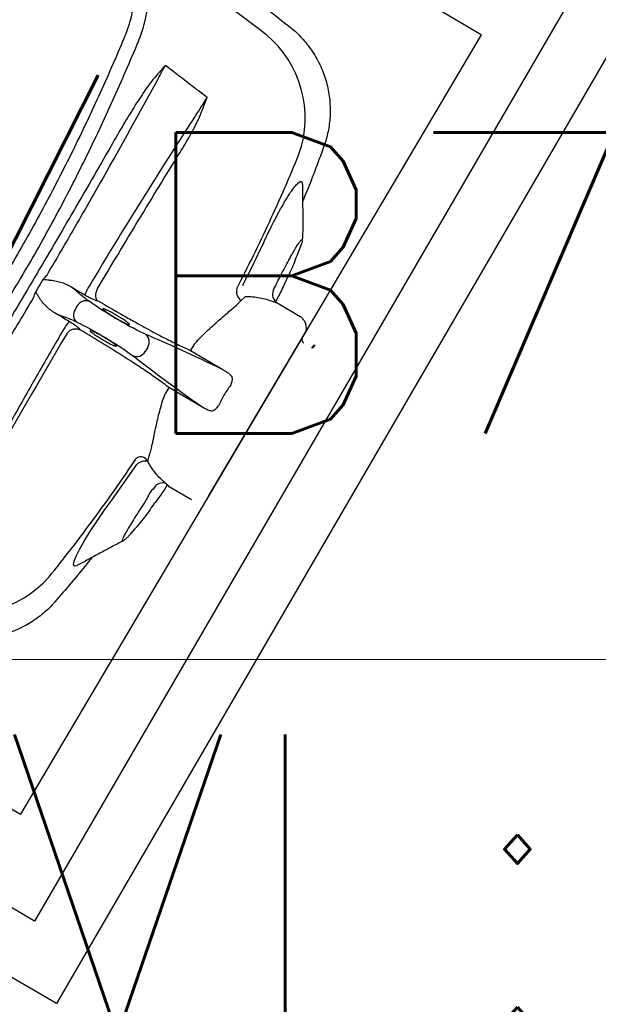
# Model space of a CAD drawing. Header units: millimetres. Extents: x -11575 to 52845, y -36266 to 23021.
# Tile 49 of 184: x 14935 to 15224, y 13272 to 13762. Entities that reach past the tile are written whole.
import ezdxf
from ezdxf.enums import TextEntityAlignment as Align

# ---------------------------------------------------------------- set-up
doc = ezdxf.new("R2010")
doc.units = ezdxf.units.MM
doc.header["$MEASUREMENT"] = 0
doc.layers.get('0').update_dxf_attribs({"lineweight": 5})
doc.layers.add('ELEC-SO-LVL-TAG', color=7, linetype='Continuous')
doc.layers.add('GREY SCALE', color=9, linetype='Continuous', true_color=0x808080)
doc.layers.add('GREYSCALE', color=9, linetype='Continuous', lineweight=0, true_color=0x808080)
doc.layers.add('M-MEP-ELLG-TEXT', color=7, linetype='Continuous', lineweight=20)
doc.styles.add('ROMANS-100', font='romans.shx')
doc.styles.get("Standard").update_dxf_attribs({"font": 'romans.shx'})

# ---------------------------------------------------------------- blocks, each defined once
blk = doc.blocks.new('FLOOR PLAN')
at = {"layer": 'GREYSCALE', "color": 0, "lineweight": -2}
for p, q in [((15558.04, 14311.83), (14953.45, 13272.17)), ((15516.93, 14300.95), (14942.57, 13313.28)), ((15165.22, 13754.86, -57105.36), (14621.68, 14076.42, -57105.36)), ((15070.02, 13758.64, -57105.4), (15070.01, 13758.64, -57105.4)), ((15165.22, 13754.86, -57105.36), (14935.54, 13366.63, -57105.36)), ((14993.59, 13749.78, -57105.4), (14993.59, 13749.79, -57105.4)), ((15086.62, 13698.91, -57105.4), (15086.62, 13698.91, -57105.4)), ((14392, 13688.18, -57105.36), (14935.54, 13366.63, -57105.36)), ((14942.57, 13313.28), (14353.42, 13655.88)), ((15075.14, 13649.36, -57105.4), (15073.29, 13644.77, -57105.4)), ((15075.14, 13649.36, -57105.4), (15075.26, 13649.73, -57105.4)), ((14953.45, 13272.17), (14312.32, 13645)), ((15045.63, 13622.53, -57105.4), (15047.66, 13624.49, -57105.4)), ((15061.67, 13627.75, -57105.4), (15061.93, 13628.27, -57105.4)), ((14963.88, 13619.82, -57105.4), (14962.8, 13617.99, -57105.4)), ((14973.46, 13622.51, -57105.4), (14973.88, 13622.52, -57105.4)), ((15063.86, 13621.17, -57105.4), (15074.95, 13614.6, -57105.4)), ((14989.35, 13610.59, -57105.4), (14989.36, 13610.59, -57105.4)), ((15076.81, 13612.68, -57105.4), (15077.58, 13611.25, -57105.4)), ((14965.24, 13607.93, -57105.4), (14965.05, 13608.3, -57105.4)), ((15029.34, 13524.92, -57105.4), (15077.49, 13606.31, -57105.4)), ((14999.04, 13599.23, -57105.4), (14997.77, 13597.08, -57105.4)), ((15022.23, 13600.7, -57105.4), (15020.38, 13597.56, -57105.4)), ((15082.08, 13600.47, -57105.4), (15080.88, 13599.08, -57105.4)), ((15081.19, 13598.69, -57105.4), (15082.51, 13600.23, -57105.4)), ((15082.08, 13600.47, -57105.4), (15082.09, 13600.48, -57105.4)), ((15020.38, 13597.56, -57105.4), (15036.44, 13588.06, -57105.4)), ((15009.51, 13579.19, -57105.4), (15007.65, 13576.05, -57105.4)), ((15025.57, 13569.69, -57105.4), (15009.51, 13579.19, -57105.4)), ((14981.45, 13523.46, -57105.4), (14993.56, 13540.8, -57105.4)), ((14999.05, 13542.31, -57105.4), (14999.79, 13545.04, -57105.4)), ((15020.85, 13523.15, -57105.4), (15009.76, 13529.71, -57105.4)), ((14977.31, 13517.82, -57105.4), (14981.44, 13523.46, -57105.4)), ((14981.44, 13523.46, -57105.4), (14981.44, 13523.46, -57105.4)), ((14981.44, 13523.46, -57105.4), (14981.44, 13523.46, -57105.4)), ((14973.57, 13512.45, -57105.4), (14977.31, 13517.82, -57105.4)), ((14970.1, 13507.18, -57105.4), (14973.57, 13512.45, -57105.4)), ((14967.23, 13502.52, -57105.4), (14970.1, 13507.18, -57105.4)), ((14990.48, 13506.25, -57105.4), (14990.21, 13505.98, -57105.4)), ((14991.4, 13507.39, -57105.4), (14990.48, 13506.25, -57105.4)), ((14991.22, 13507.14, -57105.4), (14990.82, 13506.67, -57105.4)), ((14964.9, 13498.4, -57105.4), (14967.23, 13502.52, -57105.4)), ((14986.41, 13502.63, -57105.4), (14986.54, 13502.65, -57105.4)), ((14963.27, 13495.11, -57105.4), (14964.9, 13498.4, -57105.4)), ((14962.02, 13490.93, -57105.4), (14962.29, 13492.55, -57105.4)), ((14962.29, 13492.55, -57105.4), (14963.27, 13495.11, -57105.4)), ((14962.46, 13490.17, -57105.4), (14962.02, 13490.93, -57105.4)), ((14963.59, 13490.36, -57105.4), (14962.46, 13490.17, -57105.4)), ((14963.95, 13490.58, -57105.4), (14963.59, 13490.36, -57105.4)), ((14963.97, 13490.55, -57105.4), (14963.97, 13490.55, -57105.4)), ((14952.58, 13472.33, -57105.4), (14952.58, 13472.34, -57105.4))]:
    blk.add_line(p, q, dxfattribs=at)
for centre, radius, start, end in [((21130.68, 10361.07), 7752.88, 141.708854, 166.516628), ((21130.68, 10361.07), 7602.52, 141.773276, 166.244763), ((15023.46, 13713.41, -57105.4), 54.05, 340.4634, 50.3316), ((14985.39, 13619.41, -57105.4), 18.66, 146.6186, 161.5725), ((15048.36, 13626.93, -57105.4), 5.18, 163.583, 238.2068), ((15066.09, 13625.56, -57105.4), 4.93, 153.7035, 243.1137), ((14968.19, 13617.54, -57105.4), 4.87, 70.9566, 151.9941), ((14966.87, 13615.32, -57105.4), 4.87, 146.7892, 227.8267), ((15072.4, 13610.29, -57105.4), 5.01, 28.4279, 59.3916), ((14973.49, 13599.35, -57105.4), 18.63, 137.1941, 152.1685), ((15073.17, 13608.87, -57105.4), 5.01, 329.3916, 28.4279), ((14994.84, 13601.83, -57105.4), 4.94, 328.2387, 51.4745), ((15077.85, 13602.99, -57105.4), 2, 149.3916, 239.3916), ((14993.47, 13599.51, -57105.4), 4.94, 247.3087, 330.5446), ((15080.71, 13599.26, -57105.4), 0.251, 238.4722, 319.3916), ((15034.76, 13583.49, -57105.4), 6.44, 330.4077, 8.5879), ((15028.76, 13573.36, -57105.4), 6.44, 290.1953, 328.3756), ((14995.37, 13540.48, -57105.4), 4.11, 26.4398, 116.0484), ((14997.76, 13536.3, -57105.4), 6.16, 77.8763, 132.9699), ((15006.41, 13526.66, -57105.4), 4.96, 71.8439, 145.9572), ((14909.46, 13520.71, -57105.4), 54.05, 248.4512, 318.3203)]:
    blk.add_arc(centre, radius, start, end, dxfattribs=at)
at = {"layer": 'GREYSCALE', "color": 0, "lineweight": -2, "ltscale": 0.25}
for centre, radius, start, end in [((21162.38, 10254.78), 7836.99, 141.329977, 165.793479), ((21207.44, 10240.08), 7731.89, 141.956801, 165.483737)]:
    blk.add_arc(centre, radius, start, end, dxfattribs=at)
at = {"layer": 'GREYSCALE', "color": 0, "lineweight": -2, "extrusion": (0, 0, -1)}
for centre, major_axis, start_param, end_param in [((14976.9, 13619.38, -57105.4), (12.94, -7.66), 2.411328, 2.834153), ((14887.45, 13663.26, -57105.4), (101.81, -60.23), 5.55292, 5.600646), ((14983.73, 13615.17, -57105.4), (17.26, -10.21), 0.555229, 2.459054), ((14969.45, 13606.79, -57105.4), (12.94, -7.66), 3.449035, 3.871858), ((14887.92, 13664.07, -57105.4), (101.81, -60.23), 0.682539, 0.730265), ((14976.43, 13602.83, -57105.4), (17.26, -10.21), 3.824132, 5.727956), ((15167.11, 13492.8, -57105.4), (205.71, -121.7), 3.696821, 3.973461), ((15171.98, 13501.03, -57105.4), (205.71, -121.7), 2.309725, 2.586364)]:
    blk.add_ellipse(centre, major_axis=major_axis, ratio=0.087489, start_param=start_param, end_param=end_param, dxfattribs=at)
at = {"layer": 'GREYSCALE', "color": 0, "lineweight": -2}
for points, knots in [([(14948.07, 13847.35, -57105.4), (14948.07, 13847.35, -57105.4), (14965.98, 13835.79, -57105.4), (14997.29, 13813.86, -57105.4), (15034.55, 13786.64, -57105.4), (15058.44, 13767.76, -57105.4), (15070.01, 13758.62, -57105.4)], [0, 0, 0, 0, 0.128959, 0.425292, 0.721626, 1, 1, 1, 1]), ([(14986.58, 13802.92, -57105.4), (14987.47, 13801.74, -57105.4), (14988.26, 13800.42, -57105.4), (14989.31, 13798.23, -57105.4), (14989.63, 13797.47, -57105.4), (14990.09, 13796.27, -57105.4), (14990.23, 13795.86, -57105.4), (14990.51, 13795.02, -57105.4), (14990.65, 13794.6, -57105.4), (14991.29, 13792.43, -57105.4), (14991.7, 13790.59, -57105.4), (14992.32, 13786.69, -57105.4), (14992.52, 13784.62, -57105.4), (14992.66, 13781.36, -57105.4), (14992.68, 13780.25, -57105.4), (14992.65, 13777.99, -57105.4), (14992.61, 13776.85, -57105.4), (14992.38, 13773.37, -57105.4), (14992.1, 13771, -57105.4), (14991.47, 13767.35, -57105.4), (14991.23, 13766.12, -57105.4), (14990.8, 13764.25, -57105.4), (14990.65, 13763.62, -57105.4), (14990.33, 13762.37, -57105.4), (14990.15, 13761.74, -57105.4), (14989.25, 13758.61, -57105.4), (14988.38, 13756.1, -57105.4), (14987.33, 13753.6, -57105.4)], [0, 0, 0, 0, 0.125, 0.125, 0.1875, 0.1875, 0.21875, 0.21875, 0.25, 0.25, 0.375, 0.375, 0.5, 0.5, 0.5625, 0.5625, 0.625, 0.625, 0.75, 0.75, 0.8125, 0.8125, 0.84375, 0.84375, 0.875, 0.875, 1, 1, 1, 1]), ([(14993.59, 13749.79, -57105.4), (14993.73, 13750.12, -57105.4), (14993.87, 13750.45, -57105.4), (14994.15, 13751.11, -57105.4), (14994.29, 13751.44, -57105.4), (14994.68, 13752.44, -57105.4), (14994.94, 13753.1, -57105.4), (14995.67, 13755.09, -57105.4), (14996.11, 13756.41, -57105.4), (14997.32, 13760.36, -57105.4), (14997.96, 13762.96, -57105.4), (14998.57, 13766.19, -57105.4), (14998.69, 13766.83, -57105.4), (14998.9, 13768.12, -57105.4), (14999, 13768.75, -57105.4), (14999.26, 13770.65, -57105.4), (14999.39, 13771.9, -57105.4), (14999.7, 13775.58, -57105.4), (14999.77, 13777.95, -57105.4), (14999.69, 13781.39, -57105.4), (14999.63, 13782.51, -57105.4), (14999.46, 13784.68, -57105.4), (14999.34, 13785.73, -57105.4), (14998.91, 13788.81, -57105.4), (14998.51, 13790.75, -57105.4), (14997.88, 13793.01, -57105.4), (14997.74, 13793.46, -57105.4), (14997.46, 13794.33, -57105.4), (14997.31, 13794.76, -57105.4), (14996.86, 13796.01, -57105.4), (14996.52, 13796.81, -57105.4), (14995.46, 13799.09, -57105.4), (14994.65, 13800.45, -57105.4), (14993.74, 13801.67, -57105.4)], [0, 0, 0, 0, 0.015625, 0.015625, 0.03125, 0.03125, 0.0625, 0.0625, 0.125, 0.125, 0.25, 0.25, 0.28125, 0.28125, 0.3125, 0.3125, 0.375, 0.375, 0.5, 0.5, 0.5625, 0.5625, 0.625, 0.625, 0.75, 0.75, 0.78125, 0.78125, 0.8125, 0.8125, 0.875, 0.875, 1, 1, 1, 1]), ([(15057.96, 13755.01, -57105.4), (15047.44, 13762.99, -57105.4), (15036.83, 13770.87, -57105.4), (15015.43, 13786.41, -57105.4), (15004.64, 13794.08, -57105.4), (14993.75, 13801.65, -57105.4)], [0, 0, 0, 0, 0.5, 0.5, 1, 1, 1, 1]), ([(15070.01, 13758.64, -57105.4), (15070.82, 13757.98, -57105.4), (15072.64, 13756.5, -57105.4), (15075.23, 13753.95, -57105.4), (15077.8, 13751.07, -57105.4), (15080.16, 13747.99, -57105.4), (15082.37, 13744.64, -57105.4), (15084.36, 13741.03, -57105.4), (15086.11, 13737.18, -57105.4), (15087.52, 13733.25, -57105.4), (15088.62, 13729.27, -57105.4), (15089.39, 13725.27, -57105.4), (15089.85, 13721.27, -57105.4), (15090.01, 13717.29, -57105.4), (15089.87, 13713.36, -57105.4), (15089.45, 13709.49, -57105.4), (15088.75, 13705.71, -57105.4), (15087.85, 13702.17, -57105.4), (15087.06, 13699.93, -57105.4), (15086.69, 13698.88, -57105.4)], [0, 0, 0, 0, 0.047522, 0.105774, 0.164129, 0.222565, 0.281067, 0.345588, 0.409388, 0.472348, 0.534521, 0.59595, 0.656664, 0.716682, 0.776014, 0.834663, 0.892623, 0.94988, 1, 1, 1, 1]), ([(14987.26, 13753.43, -57105.4), (14983.14, 13743.65, -57105.4), (14978.88, 13733.91, -57105.4), (14970.03, 13714.52, -57105.4), (14965.45, 13704.86, -57105.4), (14955.92, 13685.66, -57105.4), (14950.98, 13676.13, -57105.4), (14940.74, 13657.24, -57105.4), (14935.45, 13647.89, -57105.4), (14924.5, 13629.38, -57105.4), (14918.84, 13620.22, -57105.4), (14907.23, 13602.17, -57105.4), (14901.26, 13593.27, -57105.4), (14892.09, 13580.09, -57105.4), (14889, 13575.72, -57105.4), (14882.74, 13567.05, -57105.4), (14879.59, 13562.74, -57105.4), (14870.02, 13549.91, -57105.4), (14863.54, 13541.49, -57105.4), (14856.95, 13533.17, -57105.4)], [0, 0, 0, 0, 0.125, 0.125, 0.25, 0.25, 0.375, 0.375, 0.5, 0.5, 0.625, 0.625, 0.75, 0.75, 0.8125, 0.8125, 0.875, 0.875, 1, 1, 1, 1]), ([(14863.2, 13529.38, -57105.4), (14869.81, 13537.69, -57105.4), (14876.32, 13546.11, -57105.4), (14885.91, 13558.93, -57105.4), (14889.08, 13563.23, -57105.4), (14895.35, 13571.9, -57105.4), (14898.45, 13576.26, -57105.4), (14907.66, 13589.46, -57105.4), (14913.64, 13598.36, -57105.4), (14925.27, 13616.41, -57105.4), (14930.93, 13625.56, -57105.4), (14941.89, 13644.08, -57105.4), (14947.19, 13653.46, -57105.4), (14957.41, 13672.35, -57105.4), (14962.33, 13681.88, -57105.4), (14969.46, 13696.29, -57105.4), (14971.79, 13701.11, -57105.4), (14976.37, 13710.78, -57105.4), (14978.62, 13715.64, -57105.4), (14985.24, 13730.22, -57105.4), (14989.48, 13739.98, -57105.4), (14993.59, 13749.78, -57105.4)], [0, 0, 0, 0, 0.125, 0.125, 0.1875, 0.1875, 0.25, 0.25, 0.375, 0.375, 0.5, 0.5, 0.625, 0.625, 0.75, 0.75, 0.8125, 0.8125, 0.875, 0.875, 1, 1, 1, 1]), ([(15007.66, 13739.49, -57105.4), (15007.6, 13739.43, -57105.4), (15007.53, 13739.36, -57105.4), (15007.41, 13739.23, -57105.4), (15007.35, 13739.17, -57105.4), (15007.17, 13738.97, -57105.4), (15007.05, 13738.84, -57105.4), (15006.69, 13738.44, -57105.4), (15006.46, 13738.17, -57105.4), (15005.75, 13737.36, -57105.4), (15005.28, 13736.83, -57105.4), (15003.87, 13735.21, -57105.4), (15002.94, 13734.12, -57105.4), (15002.02, 13733.03, -57105.4)], [0, 0, 0, 0, 0.03125, 0.03125, 0.0625, 0.0625, 0.125, 0.125, 0.25, 0.25, 0.5, 0.5, 1, 1, 1, 1]), ([(14948.81, 13635.18, -57105.4), (14951.19, 13639.24, -57105.4), (14953.57, 13643.3, -57105.4), (14958.31, 13651.42, -57105.4), (14960.67, 13655.48, -57105.4), (14967.7, 13667.66, -57105.4), (14972.33, 13675.75, -57105.4), (14986.05, 13699.96, -57105.4), (14994.97, 13716.01, -57105.4), (15003.66, 13731.98, -57105.4)], [0, 0, 0, 0, 0.125, 0.125, 0.25, 0.25, 0.5, 0.5, 1, 1, 1, 1]), ([(15002.02, 13733.03, -57105.4), (15001.48, 13732.4, -57105.4), (15000.97, 13731.75, -57105.4), (14999.97, 13730.44, -57105.4), (14999.48, 13729.78, -57105.4), (14998.03, 13727.78, -57105.4), (14997.1, 13726.42, -57105.4), (14994.35, 13722.31, -57105.4), (14992.58, 13719.52, -57105.4), (14989.12, 13713.89, -57105.4), (14987.41, 13711.05, -57105.4), (14984.05, 13705.34, -57105.4), (14982.39, 13702.47, -57105.4), (14980.74, 13699.58, -57105.4)], [0, 0, 0, 0, 0.0625, 0.0625, 0.125, 0.125, 0.25, 0.25, 0.5, 0.5, 0.75, 0.75, 1, 1, 1, 1]), ([(15022.81, 13714.65, -57105.4), (15018.37, 13707.84, -57105.4), (15013.93, 13700.95, -57105.4), (15005.05, 13687.02, -57105.4), (15000.62, 13679.99, -57105.4), (14991.77, 13665.8, -57105.4), (14987.34, 13658.62, -57105.4), (14978.54, 13644.2, -57105.4), (14974.16, 13636.96, -57105.4), (14969.81, 13629.68, -57105.4)], [0, 0, 0, 0, 0.25, 0.25, 0.5, 0.5, 0.75, 0.75, 1, 1, 1, 1]), ([(15015.02, 13696.14, -57105.4), (15016.75, 13698.95, -57105.4), (15018.45, 13701.79, -57105.4), (15020.89, 13706.1, -57105.4), (15021.68, 13707.55, -57105.4), (15022.82, 13709.74, -57105.4), (15023.19, 13710.48, -57105.4), (15023.91, 13711.97, -57105.4), (15024.26, 13712.72, -57105.4), (15024.58, 13713.47, -57105.4)], [0, 0, 0, 0, 0.5, 0.5, 0.75, 0.75, 0.875, 0.875, 1, 1, 1, 1]), ([(14980.74, 13699.58, -57105.4), (14974.29, 13688.28, -57105.4), (14967.77, 13676.98, -57105.4), (14954.64, 13654.4, -57105.4), (14948.03, 13643.12, -57105.4), (14938.04, 13626.23, -57105.4), (14934.69, 13620.61, -57105.4), (14927.99, 13609.38, -57105.4), (14924.64, 13603.78, -57105.4), (14914.54, 13587, -57105.4), (14907.78, 13575.86, -57105.4), (14900.98, 13564.76, -57105.4)], [0, 0, 0, 0, 0.25, 0.25, 0.5, 0.5, 0.625, 0.625, 0.75, 0.75, 1, 1, 1, 1]), ([(15086.67, 13698.89, -57105.4), (15083.81, 13691.05, -57105.4), (15080.51, 13682.02, -57105.4), (15076.71, 13673.19, -57105.4), (15076.21, 13672.02, -57105.4)], [0, 0, 0, 0, 0.868162, 1, 1, 1, 1]), ([(14973.99, 13628.44, -57105.4), (14977.37, 13634.13, -57105.4), (14980.77, 13639.81, -57105.4), (14987.58, 13651.15, -57105.4), (14990.99, 13656.81, -57105.4), (15001.25, 13673.74, -57105.4), (15008.12, 13684.96, -57105.4), (15015.02, 13696.14, -57105.4)], [0, 0, 0, 0, 0.25, 0.25, 0.5, 0.5, 1, 1, 1, 1]), ([(15043.39, 13628.4, -57105.4), (15046.18, 13633.89, -57105.4), (15051.78, 13644.87, -57105.4), (15059.7, 13661.54, -57105.4), (15067.29, 13678.36, -57105.4), (15072.03, 13689.67, -57105.4), (15074.39, 13695.33, -57105.4)], [0, 0, 0, 0, 0.249503, 0.499005, 0.749503, 1, 1, 1, 1]), ([(15055.71, 13648.99, -57105.4), (15055.71, 13648.99, -57105.4), (15056.63, 13650.55, -57105.4), (15057.92, 13654.03, -57105.4), (15060.54, 13659.13, -57105.4), (15063.2, 13664.41, -57105.4), (15065.97, 13669.43, -57105.4), (15068.55, 13673.81, -57105.4), (15070.86, 13677.34, -57105.4), (15072.84, 13679.96, -57105.4), (15074.41, 13681.54, -57105.4), (15075.51, 13681.96, -57105.4), (15076.08, 13681.5, -57105.4), (15076.08, 13680.45, -57105.4), (15076.08, 13680.07, -57105.4)], [0, 0, 0, 0, 0.000001, 0.077483, 0.156444, 0.251386, 0.349178, 0.444652, 0.543049, 0.640373, 0.740767, 0.840327, 0.943106, 1, 1, 1, 1]), ([(15076.14, 13680.04, -57105.4), (15076.15, 13678.52, -57105.4), (15076.18, 13674.98, -57105.4), (15076.23, 13669.11, -57105.4), (15076.31, 13662.13, -57105.4), (15076.37, 13657.18, -57105.4), (15075.99, 13652.55, -57105.4)], [0, 0, 0, 0, 0.179067, 0.418189, 0.690626, 1, 1, 1, 1]), ([(15046.35, 13630.03, -57105.4), (15047.95, 13633.17, -57105.4), (15049.53, 13636.32, -57105.4), (15051.87, 13641.06, -57105.4), (15053.03, 13643.44, -57105.4), (15054.38, 13646.21, -57105.4), (15055.04, 13647.6, -57105.4), (15055.33, 13648.2, -57105.4), (15055.52, 13648.59, -57105.4), (15055.61, 13648.79, -57105.4), (15055.71, 13648.99, -57105.4)], [0, 0, 0, 0, 0.5, 0.5, 0.75, 0.875, 0.9375, 0.96875, 0.96875, 1, 1, 1, 1]), ([(15055.71, 13648.99, -57105.4), (15055.71, 13648.99, -57105.4), (15055.71, 13648.99, -57105.4), (15055.71, 13648.99, -57105.4), (15055.71, 13648.99, -57105.4), (15055.71, 13648.99, -57105.4)], [0, 0, 0, 0, 0.341802, 0.948176, 1, 1, 1, 1]), ([(15061.93, 13628.27, -57105.4), (15062.65, 13629.71, -57105.4), (15064.1, 13632.66, -57105.4), (15066.26, 13636.86, -57105.4), (15068.34, 13640.8, -57105.4), (15070.25, 13644.31, -57105.4), (15071.98, 13647.35, -57105.4), (15073.44, 13649.77, -57105.4), (15074.61, 13651.55, -57105.4), (15075.45, 13652.6, -57105.4), (15075.93, 13652.93, -57105.4), (15076.05, 13652.48, -57105.4), (15075.82, 13651.36, -57105.4), (15075.37, 13650.03, -57105.4), (15075.14, 13649.36, -57105.4)], [0, 0, 0, 0, 0.0820775, 0.1665466, 0.2486247, 0.333071, 0.415408, 0.5001276, 0.5825184, 0.6672865, 0.7498339, 0.8347659, 0.9162327, 1, 1, 1, 1]), ([(15073.29, 13644.77, -57105.4), (15072.3, 13642.1, -57105.4), (15070.94, 13638.42, -57105.4), (15069.06, 13634.79, -57105.4), (15068.55, 13633.8, -57105.4)], [0, 0, 0, 0, 0.7275248, 1, 1, 1, 1]), ([(15068.54, 13633.8, -57105.4), (15067.46, 13631.4, -57105.4), (15065.67, 13627.38, -57105.4), (15063.63, 13623.48, -57105.4), (15062.82, 13621.92, -57105.4)], [0, 0, 0, 0, 0.598702, 1, 1, 1, 1]), ([(14949.84, 13632.68, -57105.4), (14949.29, 13632.69, -57105.4), (14948.75, 13632.7, -57105.4), (14947.68, 13632.73, -57105.4), (14947.14, 13632.75, -57105.4), (14946.6, 13632.77, -57105.4)], [0, 0, 0, 0, 0.5, 0.5, 1, 1, 1, 1]), ([(14949.84, 13632.68, -57105.4), (14950.32, 13632.67, -57105.4), (14950.8, 13632.62, -57105.4), (14951.75, 13632.5, -57105.4), (14952.22, 13632.42, -57105.4), (14953.62, 13632.14, -57105.4), (14954.54, 13631.92, -57105.4), (14956.35, 13631.38, -57105.4), (14957.24, 13631.07, -57105.4), (14958.98, 13630.35, -57105.4), (14959.82, 13629.92, -57105.4), (14960.63, 13629.42, -57105.4)], [0, 0, 0, 0, 0.125, 0.125, 0.25, 0.25, 0.5, 0.5, 0.75, 0.75, 1, 1, 1, 1]), ([(14964.36, 13626.33, -57105.4), (14964, 13626.71, -57105.4), (14963.5, 13627.16, -57105.4), (14962.57, 13627.93, -57105.4), (14962.22, 13628.21, -57105.4), (14961.47, 13628.79, -57105.4), (14961.06, 13629.1, -57105.4), (14960.63, 13629.42, -57105.4)], [0, 0, 0, 0, 0.5, 0.5, 0.75, 0.75, 1, 1, 1, 1]), ([(14883.62, 13529.08, -57105.4), (14893.42, 13544.37, -57105.4), (14903.21, 13559.94, -57105.4), (14915.43, 13579.74, -57105.4), (14917.88, 13583.72, -57105.4), (14922.75, 13591.69, -57105.4), (14925.18, 13595.68, -57105.4), (14932.45, 13607.69, -57105.4), (14937.27, 13615.73, -57105.4), (14942.07, 13623.81, -57105.4)], [0, 0, 0, 0, 0.5, 0.5, 0.625, 0.625, 0.75, 0.75, 1, 1, 1, 1]), ([(14944.77, 13624.11, -57105.4), (14944.5, 13624.58, -57105.4), (14944.22, 13625.05, -57105.4), (14943.68, 13625.98, -57105.4), (14943.4, 13626.44, -57105.4), (14943.13, 13626.9, -57105.4)], [0, 0, 0, 0, 0.5, 0.5, 1, 1, 1, 1]), ([(14952.82, 13616.22, -57105.4), (14951.99, 13616.68, -57105.4), (14951.22, 13617.22, -57105.4), (14949.74, 13618.39, -57105.4), (14949.04, 13619.02, -57105.4), (14947.7, 13620.35, -57105.4), (14947.06, 13621.05, -57105.4), (14946.14, 13622.15, -57105.4), (14945.85, 13622.52, -57105.4), (14945.28, 13623.29, -57105.4), (14945.01, 13623.69, -57105.4), (14944.77, 13624.11, -57105.4)], [0, 0, 0, 0, 0.25, 0.25, 0.5, 0.5, 0.75, 0.75, 0.875, 0.875, 1, 1, 1, 1]), ([(14967.69, 13625.31, -57105.4), (14968.38, 13624.91, -57105.4), (14969.04, 13624.53, -57105.4), (14970.33, 13623.84, -57105.4), (14970.92, 13623.54, -57105.4), (14971.96, 13623.03, -57105.4), (14972.4, 13622.84, -57105.4), (14973.09, 13622.57, -57105.4), (14973.33, 13622.51, -57105.4), (14973.46, 13622.51, -57105.4)], [0, 0, 0, 0, 0.25, 0.25, 0.5, 0.5, 0.75, 0.75, 1, 1, 1, 1]), ([(14973.85, 13628.2, -57105.4), (14973.71, 13627.91, -57105.4), (14973.58, 13627.61, -57105.4), (14973.35, 13627.02, -57105.4), (14973.26, 13626.72, -57105.4), (14973.11, 13626.14, -57105.4), (14973.06, 13625.85, -57105.4), (14972.99, 13625.29, -57105.4), (14972.98, 13625.02, -57105.4), (14972.99, 13624.51, -57105.4), (14973.01, 13624.27, -57105.4), (14973.1, 13623.82, -57105.4), (14973.16, 13623.61, -57105.4), (14973.31, 13623.23, -57105.4), (14973.4, 13623.06, -57105.4), (14973.56, 13622.83, -57105.4), (14973.62, 13622.76, -57105.4), (14973.74, 13622.63, -57105.4), (14973.81, 13622.57, -57105.4), (14973.88, 13622.52, -57105.4)], [0, 0, 0, 0, 0.125, 0.125, 0.25, 0.25, 0.375, 0.375, 0.5, 0.5, 0.625, 0.625, 0.75, 0.75, 0.875, 0.875, 0.9375, 0.9375, 1, 1, 1, 1]), ([(15047.66, 13624.49, -57105.4), (15048.88, 13624.51, -57105.4), (15050.08, 13624.47, -57105.4), (15052.45, 13624.27, -57105.4), (15053.63, 13624.11, -57105.4), (15055.94, 13623.68, -57105.4), (15057.08, 13623.41, -57105.4), (15059.33, 13622.76, -57105.4), (15060.44, 13622.38, -57105.4), (15061.54, 13621.95, -57105.4)], [0, 0, 0, 0, 0.25, 0.25, 0.5, 0.5, 0.75, 0.75, 1, 1, 1, 1]), ([(15022.23, 13600.7, -57105.4), (15023.09, 13601.65, -57105.4), (15024.91, 13603.66, -57105.4), (15027.75, 13606.5, -57105.4), (15030.7, 13609.28, -57105.4), (15033.62, 13611.89, -57105.4), (15036.44, 13614.33, -57105.4), (15039.08, 13616.59, -57105.4), (15041.53, 13618.71, -57105.4), (15043.77, 13620.7, -57105.4), (15045.01, 13621.92, -57105.4), (15045.63, 13622.53, -57105.4)], [0, 0, 0, 0, 0.099727, 0.210626, 0.321535, 0.435425, 0.549315, 0.660296, 0.771268, 0.885644, 1, 1, 1, 1]), ([(15061.54, 13621.95, -57105.4), (15062.09, 13621.73, -57105.4), (15062.55, 13621.57, -57105.4), (15063.26, 13621.33, -57105.4), (15063.5, 13621.26, -57105.4), (15063.86, 13621.17, -57105.4)], [0, 0, 0, 0, 0.5, 0.5, 1, 1, 1, 1]), ([(14952.82, 13616.22, -57105.4), (14953.31, 13615.99, -57105.4), (14953.78, 13615.78, -57105.4), (14954.65, 13615.4, -57105.4), (14955.06, 13615.23, -57105.4), (14956.18, 13614.79, -57105.4), (14956.81, 13614.57, -57105.4), (14957.32, 13614.43, -57105.4)], [0, 0, 0, 0, 0.25, 0.25, 0.5, 0.5, 1, 1, 1, 1]), ([(14983.64, 13615.02, -57105.4), (14983.12, 13615.32, -57105.4), (14981.86, 13616.06, -57105.4), (14979.94, 13617.1, -57105.4), (14978.16, 13617.97, -57105.4), (14977, 13618.42, -57105.4), (14976.5, 13618.49, -57105.4), (14976.7, 13618.24, -57105.4), (14976.76, 13618.16, -57105.4)], [0, 0, 0, 0, 0.132098, 0.323567, 0.515414, 0.707812, 0.900839, 1, 1, 1, 1]), ([(14976.76, 13618.16, -57105.4), (14976.79, 13618.1, -57105.4), (14976.88, 13617.92, -57105.4), (14977.83, 13617.16, -57105.4), (14979.44, 13616.03, -57105.4), (14981.27, 13614.86, -57105.4), (14983.22, 13613.68, -57105.4), (14985.21, 13612.54, -57105.4), (14987.24, 13611.47, -57105.4), (14988.86, 13610.71, -57105.4), (14989.39, 13610.55, -57105.4), (14989.65, 13610.48, -57105.4)], [0, 0, 0, 0, 0.060949, 0.185979, 0.310678, 0.434944, 0.512561, 0.636279, 0.760031, 0.884003, 1, 1, 1, 1]), ([(14989.65, 13610.48, -57105.4), (14989.67, 13610.47, -57105.4), (14990.03, 13610.35, -57105.4), (14990.04, 13610.54, -57105.4), (14989.58, 13611.07, -57105.4), (14988.33, 13612.03, -57105.4), (14986.53, 13613.25, -57105.4), (14984.85, 13614.3, -57105.4), (14983.87, 13614.88, -57105.4), (14983.64, 13615.02, -57105.4)], [0, 0, 0, 0, 0.0125521, 0.1986893, 0.3850478, 0.5712562, 0.7570178, 0.9421233, 1, 1, 1, 1]), ([(14986.06, 13615.51, -57105.4), (14988.11, 13614.34, -57105.4), (14991.55, 13612.38, -57105.4), (14996.23, 13609.78, -57105.4), (15000.2, 13607.62, -57105.4), (15004.06, 13605.56, -57105.4), (15007.77, 13603.64, -57105.4), (15011.25, 13601.88, -57105.4), (15014.52, 13600.27, -57105.4), (15017.6, 13598.81, -57105.4), (15019.45, 13597.98, -57105.4), (15020.38, 13597.56, -57105.4)], [0, 0, 0, 0, 0.155431, 0.25949, 0.363548, 0.470649, 0.57775, 0.681803, 0.785857, 0.892928, 1, 1, 1, 1]), ([(14965.05, 13608.3, -57105.4), (14964.99, 13608.42, -57105.4), (14964.82, 13608.59, -57105.4), (14964.25, 13609.07, -57105.4), (14963.88, 13609.36, -57105.4), (14962.93, 13610.03, -57105.4), (14962.38, 13610.4, -57105.4), (14961.15, 13611.19, -57105.4), (14960.5, 13611.6, -57105.4), (14959.82, 13612.01, -57105.4)], [0, 0, 0, 0, 0.25, 0.25, 0.5, 0.5, 0.75, 0.75, 1, 1, 1, 1]), ([(14957.01, 13608.05, -57105.4), (14952.73, 13600.73, -57105.4), (14948.49, 13593.41, -57105.4), (14940.1, 13578.77, -57105.4), (14935.95, 13571.44, -57105.4), (14927.76, 13556.82, -57105.4), (14923.72, 13549.54, -57105.4), (14915.79, 13535.05, -57105.4), (14911.89, 13527.84, -57105.4), (14908.05, 13520.66, -57105.4)], [0, 0, 0, 0, 0.25, 0.25, 0.5, 0.5, 0.75, 0.75, 1, 1, 1, 1]), ([(14958.86, 13606.22, -57105.4), (14959.05, 13606.48, -57105.4), (14959.26, 13606.72, -57105.4), (14959.73, 13607.16, -57105.4), (14959.98, 13607.36, -57105.4), (14960.5, 13607.72, -57105.4), (14960.78, 13607.87, -57105.4), (14961.35, 13608.12, -57105.4), (14961.64, 13608.21, -57105.4), (14962.22, 13608.36, -57105.4), (14962.51, 13608.4, -57105.4), (14963.09, 13608.44, -57105.4), (14963.38, 13608.44, -57105.4), (14963.94, 13608.38, -57105.4), (14964.21, 13608.32, -57105.4), (14964.61, 13608.2, -57105.4), (14964.74, 13608.15, -57105.4), (14965, 13608.05, -57105.4), (14965.12, 13607.99, -57105.4), (14965.24, 13607.93, -57105.4)], [0, 0, 0, 0, 0.125, 0.125, 0.25, 0.25, 0.375, 0.375, 0.5, 0.5, 0.625, 0.625, 0.75, 0.75, 0.875, 0.875, 0.9375, 0.9375, 1, 1, 1, 1]), ([(14973.39, 13606.25, -57105.4), (14973.07, 13606.41, -57105.4), (14972.11, 13606.91, -57105.4), (14971.01, 13607.38, -57105.4), (14970.21, 13607.6, -57105.4), (14970.32, 13607.35, -57105.4), (14970.38, 13607.23, -57105.4)], [0, 0, 0, 0, 0.138475, 0.425595, 0.712972, 1, 1, 1, 1]), ([(14970.38, 13607.23, -57105.4), (14970.58, 13607.03, -57105.4), (14970.98, 13606.63, -57105.4), (14972.43, 13605.58, -57105.4), (14974.32, 13604.33, -57105.4), (14976.25, 13603.15, -57105.4), (14978.19, 13602.03, -57105.4), (14980.07, 13601, -57105.4), (14981.8, 13600.15, -57105.4), (14982.81, 13599.72, -57105.4), (14982.99, 13599.71, -57105.4), (14983.01, 13599.71, -57105.4)], [0, 0, 0, 0, 0.12873, 0.257, 0.385041, 0.513034, 0.593354, 0.721934, 0.850956, 0.980313, 1, 1, 1, 1]), ([(14977.2, 13604.15, -57105.4), (14976.97, 13604.28, -57105.4), (14976.01, 13604.85, -57105.4), (14975.04, 13605.39, -57105.4), (14974.01, 13605.94, -57105.4), (14973.7, 13606.1, -57105.4), (14973.39, 13606.25, -57105.4)], [0, 0, 0, 0, 0.170805, 0.715603, 0.716948, 1, 1, 1, 1]), ([(14983.01, 13599.71, -57105.4), (14983.19, 13599.67, -57105.4), (14983.59, 13599.6, -57105.4), (14983.3, 13600.02, -57105.4), (14982.35, 13600.82, -57105.4), (14980.76, 13601.93, -57105.4), (14978.95, 13603.1, -57105.4), (14977.71, 13603.84, -57105.4), (14977.2, 13604.15, -57105.4)], [0, 0, 0, 0, 0.154069, 0.335329, 0.515993, 0.696154, 0.875964, 1, 1, 1, 1]), ([(15009.51, 13579.19, -57105.4), (15008.3, 13580.1, -57105.4), (15006.29, 13581.61, -57105.4), (15002.96, 13583.98, -57105.4), (14999.88, 13586.11, -57105.4), (14996.54, 13588.38, -57105.4), (14992.98, 13590.73, -57105.4), (14989.28, 13593.12, -57105.4), (14985.43, 13595.57, -57105.4), (14981.42, 13598.08, -57105.4), (14978.64, 13599.78, -57105.4), (14977.25, 13600.63, -57105.4)], [0, 0, 0, 0, 0.1578809, 0.261641, 0.3654014, 0.4721602, 0.5789187, 0.6826798, 0.7864408, 0.8932205, 1, 1, 1, 1]), ([(15036.44, 13588.06, -57105.4), (15037.07, 13587.69, -57105.4), (15038.23, 13587.01, -57105.4), (15039.82, 13585.82, -57105.4), (15040.69, 13584.91, -57105.4), (15041.13, 13584.45, -57105.4)], [0, 0, 0, 0, 0.374373, 0.684718, 1, 1, 1, 1]), ([(15040.36, 13580.31, -57105.4), (15039.16, 13578.72, -57105.4), (15038.04, 13577.06, -57105.4), (15035.98, 13573.58, -57105.4), (15035.06, 13571.8, -57105.4), (15034.25, 13569.99, -57105.4)], [0, 0, 0, 0, 0.5, 0.5, 1, 1, 1, 1]), ([(14999.79, 13545.04, -57105.4), (15000.01, 13545.85, -57105.4), (15000.47, 13547.47, -57105.4), (15001.13, 13550.35, -57105.4), (15001.81, 13553.53, -57105.4), (15002.53, 13556.97, -57105.4), (15003.31, 13560.59, -57105.4), (15004.18, 13564.37, -57105.4), (15005.2, 13568.32, -57105.4), (15006.33, 13572.24, -57105.4), (15007.23, 13574.84, -57105.4), (15007.65, 13576.05, -57105.4)], [0, 0, 0, 0, 0.110862, 0.221742, 0.336208, 0.450686, 0.561628, 0.67257, 0.786427, 0.900273, 1, 1, 1, 1]), ([(15030.99, 13567.32, -57105.4), (15030.31, 13567.5, -57105.4), (15028.37, 13568.03, -57105.4), (15026.67, 13569.03, -57105.4), (15025.57, 13569.69, -57105.4)], [0, 0, 0, 0, 0.3484193, 1, 1, 1, 1]), ([(14949.83, 13484.77, -57105.4), (14953.63, 13489.55, -57105.4), (14961.24, 13499.11, -57105.4), (14972.31, 13513.84, -57105.4), (14983.13, 13528.83, -57105.4), (14990.08, 13539.06, -57105.4), (14993.56, 13544.18, -57105.4)], [0, 0, 0, 0, 0.249503, 0.499006, 0.749503, 1, 1, 1, 1]), ([(15007.95, 13531.37, -57105.4), (15007.05, 13532.13, -57105.4), (15006.18, 13532.91, -57105.4), (15004.53, 13534.58, -57105.4), (15003.74, 13535.45, -57105.4), (15002.25, 13537.27, -57105.4), (15001.55, 13538.22, -57105.4), (15000.23, 13540.21, -57105.4), (14999.61, 13541.24, -57105.4), (14999.05, 13542.31, -57105.4)], [0, 0, 0, 0, 0.25, 0.25, 0.5, 0.5, 0.75, 0.75, 1, 1, 1, 1]), ([(15009.76, 13529.71, -57105.4), (15009.5, 13529.99, -57105.4), (15009.33, 13530.16, -57105.4), (15008.78, 13530.67, -57105.4), (15008.41, 13530.99, -57105.4), (15007.95, 13531.37, -57105.4)], [0, 0, 0, 0, 0.5, 0.5, 1, 1, 1, 1]), ([(15001.66, 13528.53, -57105.4), (15001.66, 13528.53, -57105.4), (15000.21, 13527.6, -57105.4), (14999.08, 13523.96, -57105.4), (14996.06, 13520.07, -57105.4), (14993.6, 13515.98, -57105.4), (14991.32, 13512.37, -57105.4), (14989.4, 13509.17, -57105.4), (14987.9, 13506.54, -57105.4), (14986.82, 13504.5, -57105.4), (14986.26, 13503.17, -57105.4), (14986.11, 13502.53, -57105.4), (14986.33, 13502.61, -57105.4), (14986.41, 13502.63, -57105.4)], [0, 0, 0, 0, 0.000001, 0.102794, 0.208141, 0.312848, 0.420372, 0.524648, 0.631769, 0.736112, 0.843311, 0.947618, 1, 1, 1, 1]), ([(15008.59, 13530.26, -57105.4), (15007.61, 13528.79, -57105.4), (15005.18, 13525.13, -57105.4), (15002.52, 13521.63, -57105.4), (15000.93, 13519.53, -57105.4)], [0, 0, 0, 0, 0.400839, 1, 1, 1, 1]), ([(15002.29, 13529.43, -57105.4), (15002.07, 13529.14, -57105.4), (15001.84, 13528.85, -57105.4), (15001.66, 13528.53, -57105.4), (15001.66, 13528.53, -57105.4)], [0, 0, 0, 0, 0.9999461, 1, 1, 1, 1]), ([(15000.96, 13519.51, -57105.4), (15000.48, 13518.79, -57105.4), (14997.53, 13514.39, -57105.4), (14994.19, 13510.58, -57105.4), (14991.4, 13507.39, -57105.4)], [0, 0, 0, 0, 0.163282, 1, 1, 1, 1]), ([(14990.23, 13505.96, -57105.4), (14989.97, 13505.66, -57105.4), (14989.29, 13504.89, -57105.4), (14988.48, 13504.08, -57105.4), (14987.67, 13503.38, -57105.4), (14987.13, 13502.95, -57105.4), (14986.66, 13502.7, -57105.4), (14986.55, 13502.64, -57105.4)], [0, 0, 0, 0, 0.216023, 0.560392, 0.763973, 0.942309, 1, 1, 1, 1]), ([(14986.54, 13502.65, -57105.4), (14984.65, 13501.65, -57105.4), (14980.85, 13499.64, -57105.4), (14975.07, 13496.55, -57105.4), (14969.43, 13493.51, -57105.4), (14965.75, 13491.51, -57105.4), (14964, 13490.57, -57105.4)], [0, 0, 0, 0, 0.2528454, 0.5089886, 0.7672662, 1, 1, 1, 1]), ([(14971.15, 13494.43, -57105.4), (14970.36, 13493.42, -57105.4), (14964.45, 13485.84, -57105.4), (14958.12, 13478.59, -57105.4), (14952.62, 13472.3, -57105.4)], [0, 0, 0, 0, 0.132817, 1, 1, 1, 1]), ([(14952.64, 13472.28, -57105.4), (14952.58, 13472.21, -57105.4), (14951.71, 13471.14, -57105.4), (14949.83, 13469.24, -57105.4), (14946.99, 13466.62, -57105.4), (14943.95, 13464.23, -57105.4), (14940.74, 13462.06, -57105.4), (14937.26, 13460.07, -57105.4), (14933.53, 13458.29, -57105.4), (14929.59, 13456.78, -57105.4), (14925.58, 13455.61, -57105.4), (14921.55, 13454.76, -57105.4), (14917.51, 13454.23, -57105.4), (14913.49, 13454.01, -57105.4), (14909.51, 13454.09, -57105.4), (14905.6, 13454.47, -57105.4), (14901.77, 13455.12, -57105.4), (14898.04, 13456.04, -57105.4), (14894.86, 13457.04, -57105.4), (14892.96, 13457.84, -57105.4), (14892.24, 13458.14, -57105.4)], [0, 0, 0, 0, 0.0043, 0.062427, 0.120682, 0.179038, 0.237474, 0.295974, 0.360442, 0.424188, 0.487097, 0.549223, 0.610606, 0.671276, 0.731251, 0.79054, 0.849146, 0.907063, 0.964275, 1, 1, 1, 1])]:
    blk.add_open_spline(points, degree=3, knots=knots, dxfattribs=at)
for points in [[(14987.33, 13753.6, -57105.4), (14987.31, 13753.54, -57105.4), (14987.28, 13753.49, -57105.4), (14987.26, 13753.43, -57105.4)], [(15003.66, 13731.98, -57105.4), (15005.02, 13734.51, -57105.4), (15006.41, 13737.07, -57105.4), (15007.83, 13739.64, -57105.4)], [(15007.66, 13739.49, -57105.4), (15007.71, 13739.53, -57105.4), (15007.76, 13739.57, -57105.4), (15007.81, 13739.61, -57105.4)], [(15007.81, 13739.61, -57105.4), (15007.82, 13739.62, -57105.4), (15007.82, 13739.63, -57105.4), (15007.83, 13739.64, -57105.4)], [(15017.27, 13732.34, -57105.4), (15014.11, 13734.75, -57105.4), (15010.96, 13737.18, -57105.4), (15007.83, 13739.64, -57105.4)], [(15028.57, 13723.71, -57105.4), (15024.77, 13726.53, -57105.4), (15020.99, 13729.4, -57105.4), (15017.27, 13732.34, -57105.4)], [(15028.57, 13723.71, -57105.4), (15026.66, 13720.64, -57105.4), (15024.73, 13717.61, -57105.4), (15022.81, 13714.65, -57105.4)], [(15024.58, 13713.47, -57105.4), (15026.03, 13716.84, -57105.4), (15027.33, 13720.27, -57105.4), (15028.57, 13723.71, -57105.4)], [(15055.71, 13648.99, -57105.4), (15055.71, 13648.99, -57105.4), (15055.71, 13648.99, -57105.4), (15055.71, 13648.99, -57105.4)], [(15055.71, 13648.99, -57105.4), (15055.71, 13648.99, -57105.4), (15055.71, 13648.99, -57105.4), (15055.71, 13648.99, -57105.4)], [(14948.81, 13635.18, -57105.4), (14948.06, 13634.39, -57105.4), (14947.33, 13633.58, -57105.4), (14946.6, 13632.77, -57105.4)], [(14946.6, 13632.77, -57105.4), (14945.45, 13630.81, -57105.4), (14944.29, 13628.85, -57105.4), (14943.13, 13626.9, -57105.4)], [(14960.63, 13629.42, -57105.4), (14962.98, 13628.05, -57105.4), (14965.33, 13626.68, -57105.4), (14967.69, 13625.31, -57105.4)], [(14942.07, 13623.81, -57105.4), (14942.41, 13624.84, -57105.4), (14942.77, 13625.87, -57105.4), (14943.13, 13626.9, -57105.4)], [(14973.85, 13628.2, -57105.4), (14973.89, 13628.28, -57105.4), (14973.94, 13628.36, -57105.4), (14973.99, 13628.44, -57105.4)], [(14973.88, 13622.52, -57105.4), (14977.94, 13620.18, -57105.4), (14982, 13617.84, -57105.4), (14986.06, 13615.51, -57105.4)], [(14959.82, 13612.01, -57105.4), (14957.48, 13613.41, -57105.4), (14955.15, 13614.82, -57105.4), (14952.82, 13616.22, -57105.4)], [(14958.6, 13605.83, -57105.4), (14945.13, 13582.92, -57105.4), (14931.9, 13559.99, -57105.4), (14918.9, 13537.06, -57105.4)], [(14958.86, 13606.22, -57105.4), (14958.77, 13606.09, -57105.4), (14958.68, 13605.96, -57105.4), (14958.6, 13605.83, -57105.4)], [(14977.25, 13600.63, -57105.4), (14973.25, 13603.06, -57105.4), (14969.25, 13605.5, -57105.4), (14965.24, 13607.93, -57105.4)], [(15008.83, 13530.62, -57105.4), (15008.75, 13530.5, -57105.4), (15008.67, 13530.38, -57105.4), (15008.59, 13530.26, -57105.4)]]:
    blk.add_open_spline(points, degree=3, dxfattribs=at)
blk = doc.blocks.new('ELEC-SO-LVL-EQP-TAG')
at = {"color": 0}
blk.add_lwpolyline([(74.96, 72.46), (1074.96, 72.46, -0.414214), (1149.96, -2.54), (1149.96, -2.54, -0.414214), (1074.96, -77.54), (74.96, -77.54, -0.414214), (-0.04, -2.54), (-0.04, -2.54, -0.414214)], format="xyb", close=True, dxfattribs=at)
at = {"color": 0, "insert": (74.96, -2.54), "char_height": 100, "attachment_point": 4}
blk.add_mtext_dynamic_manual_height_columns('{\\Fromans|c0;SO LVL:}', width=1015.0686, gutter_width=1, heights=[0], dxfattribs=at)
at = {"color": 0, "style": 'ROMANS-100'}
for tag, p in [('SO-EQP', (-0.04, 197.46)), ('SO-LVL', (724.96, -2.54))]:
    blk.add_attdef(tag, text='', height=100, dxfattribs=at).set_placement(p, align=Align.MIDDLE_LEFT)

msp = doc.modelspace()

# ---------------------------------------------------------------- block references
at = {"layer": 'GREY SCALE'}
msp.add_blockref('FLOOR PLAN', (0, 0), dxfattribs=at)
at = {"layer": 'M-MEP-ELLG-TEXT'}
ref = msp.add_blockref('ELEC-SO-LVL-EQP-TAG', (14331.56, 13334.99), dxfattribs=dict(at, xscale=1.5, yscale=1.5, zscale=1.5))
ref.add_attrib('SO-EQP', 'LPDB/B7 (MK-03)', dxfattribs={"layer": 'ELEC-SO-LVL-TAG', "height": 150, "style": 'ROMANS-100'}).set_placement((14331.5, 13631.18), align=Align.MIDDLE_LEFT)

doc.saveas('drawing.dxf')
